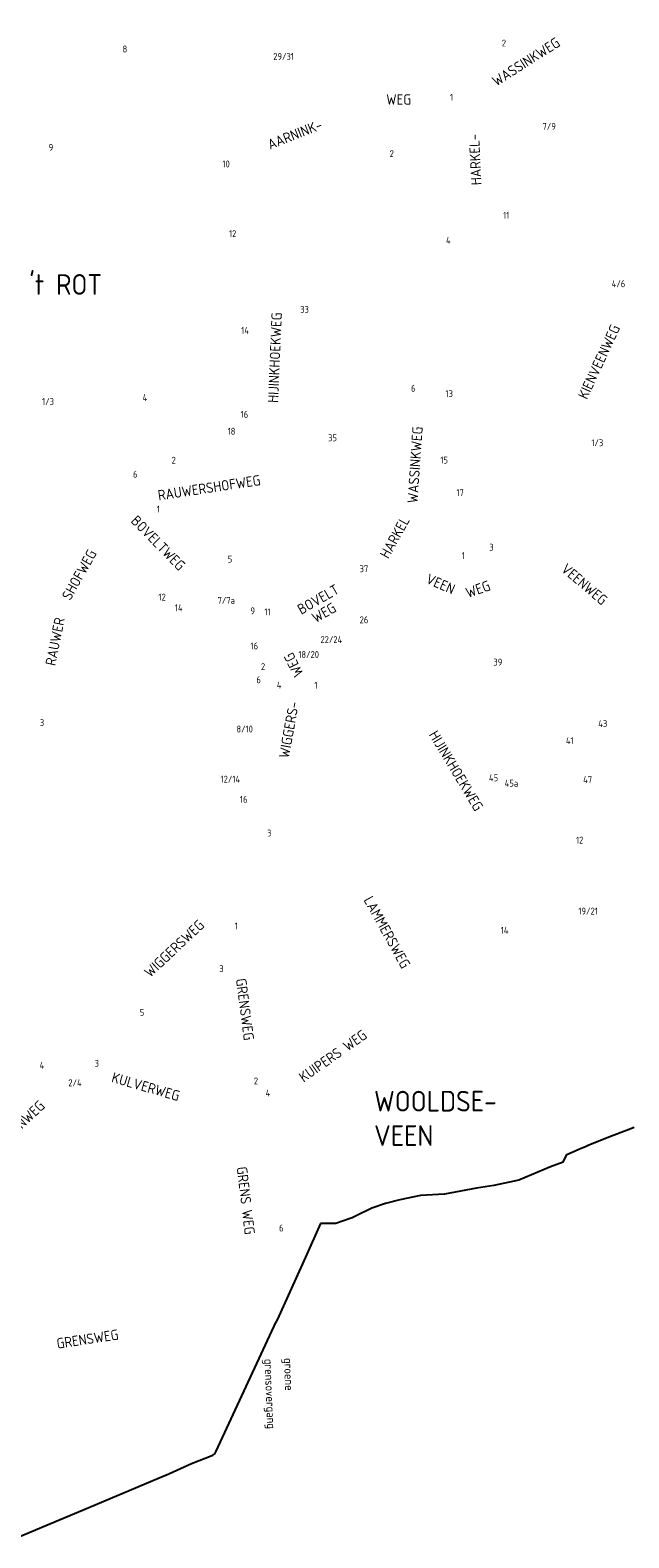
# Model space of a CAD drawing. Extents: x 240000 to 254330, y 435016 to 451025.
# Tile 8 of 25: x 247053 to 248791, y 435081 to 439462. Entities that reach past the tile are written whole.
import ezdxf

# ---------------------------------------------------------------- set-up
doc = ezdxf.new("R2010")
doc.units = 0
doc.header["$LTSCALE"] = 40
doc.header["$MEASUREMENT"] = 0
for name, color, linetype in [('BOU-D00', 250, 'CONTINUOUS'), ('GRE-K01LG', 9, 'CONTINUOUS'), ('SEM-D01FA', 250, 'CONTINUOUS'), ('SEM-D01HN', 250, 'CONTINUOUS'), ('SEM-D03ST', 250, 'CONTINUOUS'), ('SEM-D04ST', 250, 'CONTINUOUS')]:
    doc.layers.add(name, color=color, linetype=linetype)
doc.layers.get('BOU-D00').off()
doc.styles.add('ISO', font='ISO.shx', dxfattribs={"height": 23})

# ---------------------------------------------------------------- blocks, each defined once
blk = doc.blocks.new('HUIS')
at = {"layer": 'SEM-D01HN', "linetype": 'Continuous', "style": 'ISO'}
blk.add_attdef('HUISNUMMER', (22.2, -8.4), '', height=23, dxfattribs=at)

msp = doc.modelspace()

# ---------------------------------------------------------------- linework, layer by layer
at = {"layer": 'GRE-K01LG'}
for points in [[(248664.8, 436218.2), (248674.5, 436222.5), (248741, 436248.7)], [(248741, 436248.7), (248784, 436265.7)], [(248784, 436265.7), (248806.4, 436274.5)], [(248600.4, 436172.3), (248611, 436194.4), (248643.9, 436209)], [(248643.9, 436209), (248652.9, 436212.9)], [(248652.9, 436212.9), (248664.8, 436218.2)], [(248600.4, 436172.3), (248563.8, 436158.7), (248472.2, 436120.4), (248399.3, 436104.9), (248349, 436097.2), (248255.6, 436079.7), (248186.4, 436075.3), (248126.5, 436063.5), (248084.7, 436052.8), (248044.9, 436039), (248000, 436017)], [(248000, 436017), (247987.6, 436010.9), (247956.6, 436000)], [(247895.7, 435993.8), (247852, 435896.7)], [(247956.6, 436000), (247940.6, 435994.4), (247896.2, 435993.8), (247895.7, 435993.8)], [(247852, 435896.7), (247774.8, 435725)], [(247521.5, 435296.5), (247583.1, 435321), (247585.9, 435322.5), (247589.1, 435325), (247593.1, 435332.2), (247767.3, 435708.5)], [(247774.8, 435725), (247767.3, 435708.5)], [(247446.9, 435263.3), (247521.5, 435296.5)], [(247285.3, 435195.1), (247445.7, 435262.8)], [(247445.7, 435262.8), (247446.9, 435263.3)], [(247242.3, 435177), (247285.3, 435195.1)], [(247098.3, 435116.3), (247193.1, 435156.2)], [(247193.1, 435156.2), (247242.3, 435177)], [(247013.9, 435080.7), (247098.3, 435116.3)]]:
    msp.add_lwpolyline(points, dxfattribs=at)

# ---------------------------------------------------------------- block references
at = {"layer": 'BOU-D00'}
ref = msp.add_blockref('HUIS', (248458.2, 439412.5), dxfattribs=at)
ref.add_attrib('HUISNUMMER', '2', (248422.4, 439414.8), dxfattribs={"layer": 'SEM-D01HN', "height": 20, "style": 'ISO'})
ref = msp.add_blockref('HUIS', (247304.7, 439422.4), dxfattribs=at)
ref.add_attrib('HUISNUMMER', '8', (247321.5, 439397.3), dxfattribs={"layer": 'SEM-D01HN', "height": 20, "style": 'ISO'})
ref = msp.add_blockref('HUIS', (247847, 439419.1), dxfattribs=at)
ref.add_attrib('HUISNUMMER', '29/31', (247758.9, 439375.9), dxfattribs={"layer": 'SEM-D01HN', "height": 20, "style": 'ISO'})
ref = msp.add_blockref('HUIS', (248248.3, 439266), dxfattribs=at)
ref.add_attrib('HUISNUMMER', '1', (248271.8, 439257), dxfattribs={"layer": 'SEM-D01HN', "height": 20, "style": 'ISO'})
ref = msp.add_blockref('HUIS', (248516.9, 439181.9), dxfattribs=at)
ref.add_attrib('HUISNUMMER', '7/9', (248540.4, 439172.9), dxfattribs={"layer": 'SEM-D01HN', "height": 20, "style": 'ISO'})
ref = msp.add_blockref('HUIS', (247083.4, 439120.5), dxfattribs=at)
ref.add_attrib('HUISNUMMER', '9', (247106.9, 439111.6), dxfattribs={"layer": 'SEM-D01HN', "height": 20, "style": 'ISO'})
ref = msp.add_blockref('HUIS', (247658.3, 439060.2), dxfattribs=at)
ref.add_attrib('HUISNUMMER', '10', (247611.4, 439063.6), dxfattribs={"layer": 'SEM-D01HN', "height": 20, "style": 'ISO'})
ref = msp.add_blockref('HUIS', (248073.1, 439102.3), dxfattribs=at)
ref.add_attrib('HUISNUMMER', '2', (248096.7, 439093.3), dxfattribs={"layer": 'SEM-D01HN', "height": 20, "style": 'ISO'})
ref = msp.add_blockref('HUIS', (248402.7, 438923.3), dxfattribs=at)
ref.add_attrib('HUISNUMMER', '11', (248426.2, 438914.4), dxfattribs={"layer": 'SEM-D01HN', "height": 20, "style": 'ISO'})
ref = msp.add_blockref('HUIS', (247673.9, 438847.4), dxfattribs=at)
ref.add_attrib('HUISNUMMER', '12', (247630.4, 438860.8), dxfattribs={"layer": 'SEM-D01HN', "height": 20, "style": 'ISO'})
ref = msp.add_blockref('HUIS', (248275.2, 438820.6), dxfattribs=at)
ref.add_attrib('HUISNUMMER', '4', (248260.4, 438841.4), dxfattribs={"layer": 'SEM-D01HN', "height": 20, "style": 'ISO'})
ref = msp.add_blockref('HUIS', (248799.9, 438697.1), dxfattribs=at)
ref.add_attrib('HUISNUMMER', '4/6', (248741.3, 438715.2), dxfattribs={"layer": 'SEM-D01HN', "height": 20, "style": 'ISO'})
ref = msp.add_blockref('HUIS', (247813.4, 438649.7), dxfattribs=at)
ref.add_attrib('HUISNUMMER', '33', (247836.9, 438640.8), dxfattribs={"layer": 'SEM-D01HN', "height": 20, "style": 'ISO'})
ref = msp.add_blockref('HUIS', (247713.7, 438574.8), dxfattribs=at)
ref.add_attrib('HUISNUMMER', '14', (247665.9, 438579.6), dxfattribs={"layer": 'SEM-D01HN', "height": 20, "style": 'ISO'})
ref = msp.add_blockref('HUIS', (248190.1, 438399.8), dxfattribs=at)
ref.add_attrib('HUISNUMMER', '6', (248158.7, 438411.6), dxfattribs={"layer": 'SEM-D01HN', "height": 20, "style": 'ISO'})
ref = msp.add_blockref('HUIS', (247064.4, 438382), dxfattribs=at)
ref.add_attrib('HUISNUMMER', '1/3', (247087.9, 438373), dxfattribs={"layer": 'SEM-D01HN', "height": 20, "style": 'ISO'})
ref = msp.add_blockref('HUIS', (247356.2, 438393.7), dxfattribs=at)
ref.add_attrib('HUISNUMMER', '4', (247379.7, 438384.7), dxfattribs={"layer": 'SEM-D01HN', "height": 20, "style": 'ISO'})
ref = msp.add_blockref('HUIS', (248235.2, 438405.1), dxfattribs=at)
ref.add_attrib('HUISNUMMER', '13', (248258.7, 438396.1), dxfattribs={"layer": 'SEM-D01HN', "height": 20, "style": 'ISO'})
ref = msp.add_blockref('HUIS', (247710.2, 438330.1), dxfattribs=at)
ref.add_attrib('HUISNUMMER', '16', (247664, 438335.7), dxfattribs={"layer": 'SEM-D01HN', "height": 20, "style": 'ISO'})
ref = msp.add_blockref('HUIS', (247657.3, 438267.9), dxfattribs=at)
ref.add_attrib('HUISNUMMER', '18', (247626.4, 438286.7), dxfattribs={"layer": 'SEM-D01HN', "height": 20, "style": 'ISO'})
ref = msp.add_blockref('HUIS', (247955.2, 438238.2), dxfattribs=at)
ref.add_attrib('HUISNUMMER', '35', (247918, 438267.6), dxfattribs={"layer": 'SEM-D01HN', "height": 20, "style": 'ISO'})
ref = msp.add_blockref('HUIS', (248664.9, 438242.3), dxfattribs=at)
ref.add_attrib('HUISNUMMER', '1/3', (248682.1, 438253.2), dxfattribs={"layer": 'SEM-D01HN', "height": 20, "style": 'ISO'})
ref = msp.add_blockref('HUIS', (247440.2, 438211.5), dxfattribs=at)
ref.add_attrib('HUISNUMMER', '2', (247463.7, 438202.5), dxfattribs={"layer": 'SEM-D01HN', "height": 20, "style": 'ISO'})
ref = msp.add_blockref('HUIS', (248220.5, 438211.8), dxfattribs=at)
ref.add_attrib('HUISNUMMER', '15', (248244, 438202.9), dxfattribs={"layer": 'SEM-D01HN', "height": 20, "style": 'ISO'})
ref = msp.add_blockref('HUIS', (247373, 438143.1), dxfattribs=at)
ref.add_attrib('HUISNUMMER', '6', (247351.7, 438161.9), dxfattribs={"layer": 'SEM-D01HN', "height": 20, "style": 'ISO'})
ref = msp.add_blockref('HUIS', (248266.9, 438117.3), dxfattribs=at)
ref.add_attrib('HUISNUMMER', '17', (248290.5, 438108.3), dxfattribs={"layer": 'SEM-D01HN', "height": 20, "style": 'ISO'})
ref = msp.add_blockref('HUIS', (247399.9, 438082.1), dxfattribs=at)
ref.add_attrib('HUISNUMMER', '1', (247420.8, 438060.5), dxfattribs={"layer": 'SEM-D01HN', "height": 20, "style": 'ISO'})
ref = msp.add_blockref('HUIS', (248330.2, 437911.9), dxfattribs=at)
ref.add_attrib('HUISNUMMER', '1', (248305.8, 437925), dxfattribs={"layer": 'SEM-D01HN', "height": 20, "style": 'ISO'})
ref = msp.add_blockref('HUIS', (248377.7, 437932.9), dxfattribs=at)
ref.add_attrib('HUISNUMMER', '3', (248385.8, 437949.6), dxfattribs={"layer": 'SEM-D01HN', "height": 20, "style": 'ISO'})
ref = msp.add_blockref('HUIS', (247603.2, 437924), dxfattribs=at)
ref.add_attrib('HUISNUMMER', '5', (247626.8, 437915), dxfattribs={"layer": 'SEM-D01HN', "height": 20, "style": 'ISO'})
ref = msp.add_blockref('HUIS', (248032.3, 437864), dxfattribs=at)
ref.add_attrib('HUISNUMMER', '37', (248009.4, 437887), dxfattribs={"layer": 'SEM-D01HN', "height": 20, "style": 'ISO'})
ref = msp.add_blockref('HUIS', (247474.8, 437830), dxfattribs=at)
ref.add_attrib('HUISNUMMER', '12', (247425.7, 437804.6), dxfattribs={"layer": 'SEM-D01HN', "height": 20, "style": 'ISO'})
ref = msp.add_blockref('HUIS', (247651.8, 437771.9), dxfattribs=at)
ref.add_attrib('HUISNUMMER', '7/7a', (247597.1, 437795.1), dxfattribs={"layer": 'SEM-D01HN', "height": 20, "style": 'ISO'})
ref = msp.add_blockref('HUIS', (247494, 437814.4), dxfattribs=at)
ref.add_attrib('HUISNUMMER', '14', (247473.3, 437773.6), dxfattribs={"layer": 'SEM-D01HN', "height": 20, "style": 'ISO'})
ref = msp.add_blockref('HUIS', (247688.3, 437741), dxfattribs=at)
ref.add_attrib('HUISNUMMER', '9', (247692.5, 437764.8), dxfattribs={"layer": 'SEM-D01HN', "height": 20, "style": 'ISO'})
ref = msp.add_blockref('HUIS', (247729, 437740.1), dxfattribs=at)
ref.add_attrib('HUISNUMMER', '11', (247733, 437761.6), dxfattribs={"layer": 'SEM-D01HN', "height": 20, "style": 'ISO'})
ref = msp.add_blockref('HUIS', (248025.1, 437778.9), dxfattribs=at)
ref.add_attrib('HUISNUMMER', '26', (248009.6, 437738.6), dxfattribs={"layer": 'SEM-D01HN', "height": 20, "style": 'ISO'})
ref = msp.add_blockref('HUIS', (247736.2, 437649.5), dxfattribs=at)
ref.add_attrib('HUISNUMMER', '16', (247692.9, 437662.7), dxfattribs={"layer": 'SEM-D01HN', "height": 20, "style": 'ISO'})
ref = msp.add_blockref('HUIS', (247924.3, 437720.4), dxfattribs=at)
ref.add_attrib('HUISNUMMER', '22/24', (247895.9, 437681.2), dxfattribs={"layer": 'SEM-D01HN', "height": 20, "style": 'ISO'})
ref = msp.add_blockref('HUIS', (247844.6, 437678.8), dxfattribs=at)
ref.add_attrib('HUISNUMMER', '18/20', (247831.6, 437637.9), dxfattribs={"layer": 'SEM-D01HN', "height": 20, "style": 'ISO'})
ref = msp.add_blockref('HUIS', (248374.3, 437624.7), dxfattribs=at)
ref.add_attrib('HUISNUMMER', '39', (248397.8, 437615.7), dxfattribs={"layer": 'SEM-D01HN', "height": 20, "style": 'ISO'})
ref = msp.add_blockref('HUIS', (247751.4, 437630), dxfattribs=at)
ref.add_attrib('HUISNUMMER', '2', (247723, 437602.6), dxfattribs={"layer": 'SEM-D01HN', "height": 20, "style": 'ISO'})
ref = msp.add_blockref('HUIS', (247742.1, 437571), dxfattribs=at)
ref.add_attrib('HUISNUMMER', '6', (247709.7, 437564.3), dxfattribs={"layer": 'SEM-D01HN', "height": 20, "style": 'ISO'})
ref = msp.add_blockref('HUIS', (247770.7, 437585.6), dxfattribs=at)
ref.add_attrib('HUISNUMMER', '4', (247769, 437548.9), dxfattribs={"layer": 'SEM-D01HN', "height": 20, "style": 'ISO'})
ref = msp.add_blockref('HUIS', (247854.7, 437557.3), dxfattribs=at)
ref.add_attrib('HUISNUMMER', '1', (247878.2, 437548.3), dxfattribs={"layer": 'SEM-D01HN', "height": 20, "style": 'ISO'})
ref = msp.add_blockref('HUIS', (247075.8, 437421.6), dxfattribs=at)
ref.add_attrib('HUISNUMMER', '3', (247081.2, 437439.9), dxfattribs={"layer": 'SEM-D01HN', "height": 20, "style": 'ISO'})
ref = msp.add_blockref('HUIS', (247747.1, 437433.4), dxfattribs=at)
ref.add_attrib('HUISNUMMER', '8/10', (247652, 437421.2), dxfattribs={"layer": 'SEM-D01HN', "height": 20, "style": 'ISO'})
ref = msp.add_blockref('HUIS', (248678.8, 437446), dxfattribs=at)
ref.add_attrib('HUISNUMMER', '43', (248702.3, 437437), dxfattribs={"layer": 'SEM-D01HN', "height": 20, "style": 'ISO'})
ref = msp.add_blockref('HUIS', (248584.9, 437396.6), dxfattribs=at)
ref.add_attrib('HUISNUMMER', '41', (248608.4, 437387.6), dxfattribs={"layer": 'SEM-D01HN', "height": 20, "style": 'ISO'})
ref = msp.add_blockref('HUIS', (247717.7, 437290.4), dxfattribs=at)
ref.add_attrib('HUISNUMMER', '12/14', (247605.9, 437275.6), dxfattribs={"layer": 'SEM-D01HN', "height": 20, "style": 'ISO'})
ref = msp.add_blockref('HUIS', (248402.1, 437255.7), dxfattribs=at)
ref.add_attrib('HUISNUMMER', '45', (248385, 437279.5), dxfattribs={"layer": 'SEM-D01HN', "height": 20, "style": 'ISO'})
ref = msp.add_blockref('HUIS', (248634.9, 437283.4), dxfattribs=at)
ref.add_attrib('HUISNUMMER', '47', (248658.4, 437274.4), dxfattribs={"layer": 'SEM-D01HN', "height": 20, "style": 'ISO'})
ref = msp.add_blockref('HUIS', (248424.2, 437249.2), dxfattribs=at)
ref.add_attrib('HUISNUMMER', '45a', (248430.6, 437263.8), dxfattribs={"layer": 'SEM-D01HN', "height": 20, "style": 'ISO'})
ref = msp.add_blockref('HUIS', (247638.5, 437225.7), dxfattribs=at)
ref.add_attrib('HUISNUMMER', '16', (247662, 437216.8), dxfattribs={"layer": 'SEM-D01HN', "height": 20, "style": 'ISO'})
ref = msp.add_blockref('HUIS', (247748.3, 437092.8), dxfattribs=at)
ref.add_attrib('HUISNUMMER', '3', (247740.9, 437118.9), dxfattribs={"layer": 'SEM-D01HN', "height": 20, "style": 'ISO'})
ref = msp.add_blockref('HUIS', (248614.1, 437107.3), dxfattribs=at)
ref.add_attrib('HUISNUMMER', '12', (248637.6, 437098.4), dxfattribs={"layer": 'SEM-D01HN', "height": 20, "style": 'ISO'})
ref = msp.add_blockref('HUIS', (248621.1, 436901.1), dxfattribs=at)
ref.add_attrib('HUISNUMMER', '19/21', (248644.7, 436892.1), dxfattribs={"layer": 'SEM-D01HN', "height": 20, "style": 'ISO'})
ref = msp.add_blockref('HUIS', (247649.9, 436888.7), dxfattribs=at)
ref.add_attrib('HUISNUMMER', '1', (247647, 436849), dxfattribs={"layer": 'SEM-D01HN', "height": 20, "style": 'ISO'})
ref = msp.add_blockref('HUIS', (248471.9, 436866.6), dxfattribs=at)
ref.add_attrib('HUISNUMMER', '14', (248419.1, 436836.4), dxfattribs={"layer": 'SEM-D01HN', "height": 20, "style": 'ISO'})
ref = msp.add_blockref('HUIS', (247622.8, 436764.8), dxfattribs=at)
ref.add_attrib('HUISNUMMER', '3', (247602.1, 436724.9), dxfattribs={"layer": 'SEM-D01HN', "height": 20, "style": 'ISO'})
ref = msp.add_blockref('HUIS', (247348, 436606.6), dxfattribs=at)
ref.add_attrib('HUISNUMMER', '5', (247371.5, 436597.6), dxfattribs={"layer": 'SEM-D01HN', "height": 20, "style": 'ISO'})
ref = msp.add_blockref('HUIS', (247113.6, 436470.8), dxfattribs=at)
ref.add_attrib('HUISNUMMER', '4', (247080.7, 436444.2), dxfattribs={"layer": 'SEM-D01HN', "height": 20, "style": 'ISO'})
ref = msp.add_blockref('HUIS', (247226.3, 436482.9), dxfattribs=at)
ref.add_attrib('HUISNUMMER', '3', (247240.4, 436449.8), dxfattribs={"layer": 'SEM-D01HN', "height": 20, "style": 'ISO'})
ref = msp.add_blockref('HUIS', (247177.8, 436436.9), dxfattribs=at)
ref.add_attrib('HUISNUMMER', '2/4', (247164, 436393.2), dxfattribs={"layer": 'SEM-D01HN', "height": 20, "style": 'ISO'})
ref = msp.add_blockref('HUIS', (247710.5, 436375.3), dxfattribs=at)
ref.add_attrib('HUISNUMMER', '2', (247702.5, 436398.4), dxfattribs={"layer": 'SEM-D01HN', "height": 20, "style": 'ISO'})
ref = msp.add_blockref('HUIS', (247716.3, 436365.1), dxfattribs=at)
ref.add_attrib('HUISNUMMER', '4', (247736.8, 436363.3), dxfattribs={"layer": 'SEM-D01HN', "height": 20, "style": 'ISO'})
ref = msp.add_blockref('HUIS', (247752.1, 435980), dxfattribs=at)
ref.add_attrib('HUISNUMMER', '6', (247775.6, 435971), dxfattribs={"layer": 'SEM-D01HN', "height": 20, "style": 'ISO'})

# ---------------------------------------------------------------- texts
at = {"layer": 'SEM-D01FA', "style": 'ISO'}
for s, p in [('grensovergang', (247733, 435600.6)), ('groene', (247789.6, 435602.8))]:
    msp.add_text(s, height=25, rotation=272.3539, dxfattribs=at).set_placement(p)
at = {"layer": 'SEM-D03ST', "style": 'ISO'}
for s, rotation, p in [('WASSINKWEG', 32.5369, (248406.4, 439297.8)), ('WEG', 359.9449, (248086.8, 439245.9)), ('AARNINK-', 21.5771, (247749.6, 439114.6)), ('HARKEL-', 92.6918, (248363.4, 439012.3)), ('HIJINKHOEKWEG', 87.6163, (247773.2, 438378.7)), ('KIENVEENWEG', 65.2055, (248669.5, 438387.1)), ('WASSINKWEG', 86.0966, (248177.8, 438086.6)), ('RAUWERSHOFWEG', 8.6221, (247426.4, 438095.2)), ('BOVELTWEG', 314.349, (247343.1, 438034)), ('HARKEL', 61.023, (248093, 437924.1)), ('SHOFWEG', 60.7445, (247169.8, 437802.8)), ('VEENWEG', 319.5393, (248592, 437891.9)), ('BOVELT', 29.7884, (247840.2, 437762.9)), ('VEEN', 336.3477, (248199.2, 437856.4)), ('WEG', 19.3902, (248324, 437811.6)), ('RAUWER', 78.5682, (247126.2, 437613.4)), ('WEG', 29.7884, (247882, 437738.3)), ('WEG', 116.3046, (247847.3, 437591.8)), ('WIGGERS-', 79.7072, (247804.1, 437344.6)), ('HIJINKHOEKWEG', 300.8959, (248209.4, 437415.1)), ('LAMMERSWEG', 298.9398, (248020.1, 436934.6)), ('WIGGERSWEG', 43.2814, (247401.5, 436707.2)), ('GRENSWEG', 277.4172, (247650.3, 436704.5)), ('KUIPERS WEG', 35.1972, (247847.1, 436403.1)), ('KULVERWEG', 343.9532, (247287.1, 436405.6)), ('DENWEG', 43.35, (246998.3, 436237.9)), ('GRENS WEG', 276.8181, (247652.6, 436157.6)), ('GRENSWEG', 8.5598, (247132.4, 435630.2))]:
    msp.add_text(s, height=30, rotation=rotation, dxfattribs=at).set_placement(p)
at = {"layer": 'SEM-D04ST', "style": 'ISO'}
for s, p in [("'t ROT", (247050.8, 438693.3)), ('WOOLDSE-', (248051.5, 436319.7)), ('VEEN', (248051.5, 436219.7))]:
    msp.add_text(s, height=60, dxfattribs=at).set_placement(p)

doc.saveas('drawing.dxf')
